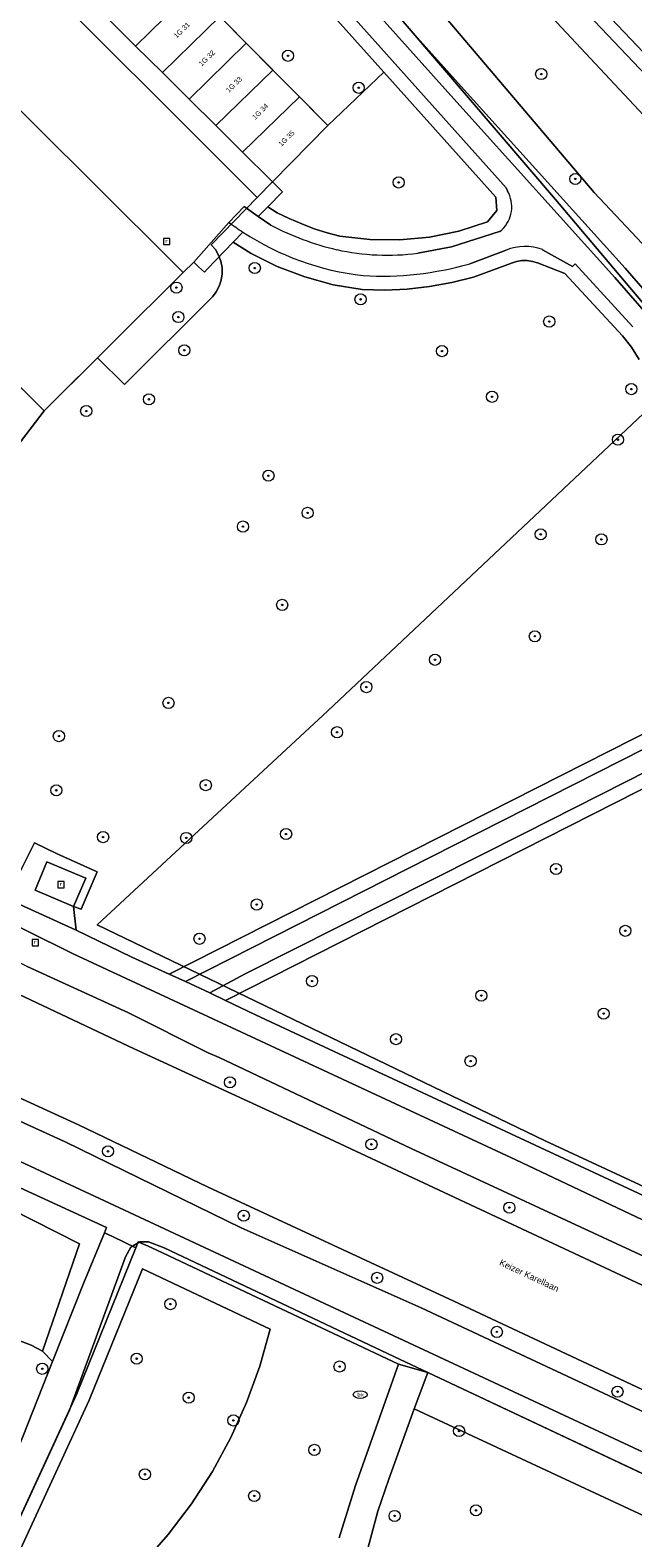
# Model space of a CAD drawing. Header units: metres. Extents: x 207466 to 209466, y 475780 to 477780.
# Tile 62 of 189: x 208120 to 208163, y 476391 to 476499. Entities that reach past the tile are written whole.
import ezdxf

# ---------------------------------------------------------------- set-up
doc = ezdxf.new("R2010")
doc.units = ezdxf.units.M
doc.layers.get('0').update_dxf_attribs({"color": 253, "linetype": 'CONTINUOUS'})
for name, color, linetype, lineweight, true_color in [('B-RO-GR-BEPLANTING_CULTUUR_BOSPLANTSOEN-GV', 7, 'CONTINUOUS', 0, 0x6d8a47), ('B-RO-GR-BEPLANTING_CULTUUR_HEESTERS-GV', 7, 'CONTINUOUS', 0, 0x6d8a47), ('B-RO-GR-BOOM-S', 7, 'CONTINUOUS', 0, 0x6d8a47), ('B-RO-GR-GRAS-GV', 7, 'CONTINUOUS', 0, 0x6d8a47), ('B-RO-KL-WATER_BRANDLEIDING_PUT-S', 7, 'CONTINUOUS', 0, 0x478c9a), ('B-RO-OG-BEBOUWING-GV', 7, 'CONTINUOUS', 0, 0xa50000)]:
    doc.layers.add(name, color=color, linetype=linetype, lineweight=lineweight, true_color=true_color)
for name, color, linetype, lineweight in [('B-RO-OG-BEBOUWING-T18', 7, 'CONTINUOUS', 0), ('B-RO-OG-TERREIN_CULTUURSCHEIDING-GV', 253, 'CONTINUOUS', 0), ('B-RO-OG-TERREIN_ERF-GV', 253, 'CONTINUOUS', 0), ('B-RO-OG-TOPOGRAFIE-T18', 7, 'CONTINUOUS', 0), ('B-RO-RI-GWA_RIOOLPUT-S', 253, 'CONTINUOUS', 0), ('B-RO-VH-VERHARDING_ASFALT-GV', 253, 'CONTINUOUS', 0), ('B-RO-VH-VERHARDING_BETON-GV', 253, 'CONTINUOUS', 0), ('B-RO-VH-VERHARDING_TEGEL-GV', 253, 'CONTINUOUS', 0), ('B-WE-KG-GRENS_PERCEEL-GV', 150, 'CONTINUOUS', 18)]:
    doc.layers.add(name, color=color, linetype=linetype, lineweight=lineweight)
doc.styles.add('NLCS-ISO', font='NLCS-ISO.ttf')
doc.styles.add('NLCS-ISO-M200-T18', font='NLCS-ISO.ttf', dxfattribs={"height": 1.8})

# ---------------------------------------------------------------- blocks, each defined once
blk = doc.blocks.new('SKL-WATER_BRANDKRAAN_BRANDPUT-SO1')
at = {"color": 0, "linetype": 'ByBlock', "lineweight": -2}
blk.add_ellipse((0, 0), major_axis=(2.5, 0), ratio=0.54, dxfattribs=at)
at = {"color": 0, "linetype": 'ByBlock', "lineweight": -2, "insert": (0.1554, 0), "char_height": 1.5, "attachment_point": 5, "line_spacing_factor": 0.8, "style": 'NLCS-ISO'}
blk.add_mtext('{\\C0;bk}', dxfattribs=at)
blk = doc.blocks.new('SRI-PUT_INSPECTIEPUT_RIOOLPUT-SO1')
at = {"color": 0, "linetype": 'ByBlock', "lineweight": -2, "flags": 128}
blk.add_lwpolyline([(-1.125, -1.125), (1.125, -1.125), (1.125, 1.125), (-1.125, 1.125), (-1.125, -1.125)], dxfattribs=at)
at = {"color": 0, "linetype": 'ByBlock', "lineweight": -2, "insert": (0, 0.2828), "char_height": 1.5, "attachment_point": 5, "line_spacing_factor": 0.8, "style": 'NLCS-ISO'}
blk.add_mtext('{\\C0;r}', dxfattribs=at)
blk = doc.blocks.new('SGR-BOOM_01-SO1')
at = {"linetype": 'Continuous'}
h = blk.add_hatch(color=0, dxfattribs=at)
edge = h.paths.add_edge_path()
edge.add_arc((0, 0), 0.25, 0, 360)
at = {"color": 0, "linetype": 'ByBlock', "lineweight": -2}
for radius in [2, 0.25]:
    blk.add_circle((0, 0), radius, dxfattribs=at)

msp = doc.modelspace()

# ---------------------------------------------------------------- linework, layer by layer
at = {"layer": 'B-RO-GR-BEPLANTING_CULTUUR_BOSPLANTSOEN-GV', "flags": 128}
for points in [[(208133.9, 476499.72), (208135.8, 476497.8), (208137.7, 476495.88), (208139.6, 476493.97), (208141.64, 476491.91), (208145.65, 476495.73), (208135.7, 476506.84)], [(208115.12, 476357.78), (208122.82, 476374.65), (208123.15, 476377.22), (208123.73, 476379.75), (208124.55, 476382.21), (208125.61, 476384.57), (208126.89, 476386.83), (208128.39, 476388.94), (208130.21, 476391.01), (208131.88, 476393.21), (208133.37, 476395.53), (208134.69, 476397.96), (208135.82, 476400.47), (208136.76, 476403.07), (208137.5, 476405.72), (208128.36, 476410.03), (208124.56, 476400.64), (208094.63, 476335.73)], [(208117.3, 476391.73), (208121.93, 476403.41), (208121.2, 476404.14), (208120.4, 476404.57), (208118.84, 476405.16), (208116.16, 476398.11), (208115.49, 476396.36), (208114.6, 476394.03), (208110.85, 476385.84), (208110.53, 476385.13), (208106.83, 476377.07), (208105.92, 476375.08), (208104.91, 476372.88), (208104.11, 476371.14), (208103.01, 476368.74), (208102.56, 476367.75), (208101.29, 476364.98), (208101.2, 476364.78), (208102.62, 476364.58), (208104.69, 476364.28), (208117.3, 476391.73)], [(208184.46, 476369.54), (208185.51, 476370.07), (208186.78, 476367.59), (208185.72, 476367.04), (208187.11, 476364.28), (208191.4, 476362.86), (208199.13, 476366.73), (208200.84, 476368.16), (208201.16, 476367.74), (208202.31, 476368.31), (208204.44, 476364.05), (208207.68, 476362.52), (208208.07, 476363.44), (208211.09, 476370.53), (208147.83, 476400), (208146, 476394.98), (208145.22, 476392.69), (208144.05, 476388.32), (208143.19, 476384.37)]]:
    msp.add_lwpolyline(points, dxfattribs=at)
at = {"layer": 'B-RO-GR-BEPLANTING_CULTUUR_HEESTERS-GV', "flags": 128}
for points in [[(208116.12, 476464.7), (208121.33, 476471.48), (208114.59, 476478.18), (208107.99, 476484.73), (208101.39, 476491.28), (208094.79, 476497.83), (208088.18, 476504.38), (208081.58, 476510.93), (208074.98, 476517.48), (208071.5, 476520.94), (208065.89, 476515.38), (208116.12, 476464.7)], [(208134.55, 476484.97), (208132.04, 476482.12), (208132.39, 476481.78)], [(208132.39, 476481.78), (208132.8, 476481.4), (208133, 476481.61), (208134.87, 476483.55), (208135.56, 476484.27)]]:
    msp.add_lwpolyline(points, dxfattribs=at)
at = {"layer": 'B-RO-GR-BEPLANTING_CULTUUR_HEESTERS-GV'}
msp.add_arc((208146.94, 476501.73), 20.84, 233.5229, 236.8916, dxfattribs=at)
at = {"layer": 'B-RO-GR-GRAS-GV', "flags": 128}
for points in [[(208175.88, 476453.23), (208188.28, 476464.73), (208189.49, 476465.89), (208188.11, 476467.6), (208185.41, 476471.42), (208174.66, 476485.76), (208172.07, 476488.91), (208150.43, 476511.7), (208116.64, 476547.35), (208102.66, 476562.25), (208087.51, 476578.13), (208074.08, 476592.2), (208070.97, 476595.46), (208064.88, 476601.59), (208060.55, 476605.61), (208048.71, 476615.69), (208029.55, 476631.75), (208014.52, 476644.29)], [(208015.69, 476628.33), (208022.09, 476624.42), (208028.3, 476621), (208033.01, 476618.15), (208036.62, 476615.61), (208040.12, 476612.65), (208045.82, 476607.43), (208055.5, 476598.18), (208061.57, 476592.2), (208069.34, 476584.54), (208086.97, 476566.9), (208101.22, 476552.51), (208107.7, 476545.54), (208110.28, 476542.68), (208112.51, 476539.66), (208116.31, 476533.7), (208119.58, 476528.74), (208123.32, 476524.26), (208135.73, 476510.51), (208150.65, 476493.81), (208162.18, 476481.03), (208165.26, 476477.49)], [(208154.58, 476487.06), (208154.4, 476487.44), (208136.45, 476507.51), (208125.53, 476519.57), (208120.51, 476525.24), (208118.32, 476527.89), (208114.14, 476534.49), (208111.52, 476538.51), (208108.66, 476542.3), (208098.62, 476553.07), (208077.95, 476573.93), (208064.73, 476587.12), (208059.56, 476592.2), (208056.15, 476595.54), (208055.93, 476595.31)], [(208124.09, 476524.9), (208151.39, 476494.47), (208162.92, 476481.7), (208166.08, 476478.06), (208166.91, 476476.75), (208167.61, 476475.37), (208168.17, 476473.92), (208168.58, 476472.43), (208168.85, 476470.9), (208169.69, 476462.17), (208170.11, 476460.14), (208171.68, 476455.74), (208173.07, 476454.18), (208173.44, 476453.87), (208173.88, 476453.69), (208174.36, 476453.65), (208174.83, 476453.76), (208175.24, 476454), (208188.14, 476465.97), (208187.33, 476466.98), (208184.61, 476470.83), (208173.88, 476485.14), (208171.32, 476488.24), (208149.7, 476511.01)], [(208149.7, 476511.01), (208171.32, 476488.24), (208173.88, 476485.14), (208184.61, 476470.83), (208187.33, 476466.98), (208188.14, 476465.97), (208175.24, 476454), (208174.83, 476453.76), (208174.36, 476453.65), (208173.88, 476453.69), (208173.44, 476453.87), (208173.07, 476454.18), (208171.68, 476455.74), (208170.11, 476460.14), (208169.69, 476462.17), (208168.85, 476470.9), (208168.58, 476472.43), (208168.17, 476473.92), (208167.61, 476475.37), (208166.91, 476476.75), (208166.08, 476478.06), (208162.92, 476481.7), (208151.39, 476494.47), (208124.09, 476524.9)], [(208135.7, 476506.84), (208145.65, 476495.73), (208153.66, 476486.78), (208153.74, 476485.81), (208153.07, 476485), (208151.02, 476484.35), (208148.92, 476483.91), (208146.79, 476483.71), (208144.64, 476483.74), (208142.51, 476483.99), (208141.58, 476484.23), (208140.66, 476484.52), (208139.77, 476484.86), (208138.88, 476485.24), (208138.02, 476485.66), (208137.34, 476486.09), (208136.66, 476485.4), (208137.56, 476484.77)], [(208145.65, 476495.73), (208141.64, 476491.91), (208137.68, 476487.87), (208138.4, 476487.16), (208137.34, 476486.09), (208138.02, 476485.66), (208138.88, 476485.24), (208139.77, 476484.86), (208140.66, 476484.52), (208141.58, 476484.23), (208142.51, 476483.99), (208144.64, 476483.74), (208146.79, 476483.71), (208148.92, 476483.91), (208151.02, 476484.35), (208153.07, 476485), (208153.74, 476485.81), (208153.66, 476486.78), (208145.65, 476495.73)], [(208135.56, 476484.27), (208134.87, 476483.55), (208136.14, 476482.75), (208138.02, 476481.81), (208139.99, 476481.06), (208142.02, 476480.51), (208144.1, 476480.16), (208145.71, 476480.12), (208147.32, 476480.19), (208148.93, 476480.37), (208150.51, 476480.66), (208152.08, 476481.05), (208154.79, 476482.05), (208155.15, 476482.17), (208155.53, 476482.23), (208155.91, 476482.24), (208156.29, 476482.18), (208156.66, 476482.08), (208158.61, 476481.32), (208162.73, 476476.84), (208163.38, 476476.03), (208163.94, 476475.15)], [(208148.09, 476482.76), (208150.5, 476483.22), (208153.94, 476484.32)], [(208154.41, 476482.98), (208151.8, 476482.01)], [(208163.48, 476477.5), (208159.35, 476482), (208159.15, 476481.82), (208157.02, 476483.01)], [(208168.81, 476450.67), (208130.29, 476431.14)], [(208130.29, 476431.14), (208131.45, 476430.6), (208147.4, 476438.71), (208169.38, 476449.85)], [(208169.99, 476448.47), (208155.78, 476441.26), (208135.72, 476431.17), (208133.2, 476429.79), (208134.31, 476429.26), (208170.41, 476447.56), (208170.83, 476447.71), (208171.27, 476447.79), (208171.71, 476447.79), (208172.15, 476447.72), (208173.86, 476447.01), (208175.24, 476446.16), (208178.37, 476444.14), (208181.64, 476442.35), (208203.82, 476432.56), (208206.43, 476431.07), (208208.14, 476429.76), (208209.69, 476428.27), (208223.35, 476410.13), (208224.47, 476408.64), (208225.74, 476407.29), (208227.16, 476406.09), (208228.7, 476405.06), (208282.63, 476379.14)]]:
    msp.add_lwpolyline(points, dxfattribs=at)
at = {"layer": 'B-RO-GR-GRAS-GV'}
for centre, radius, start, end in [((208152.56, 476486.08), 2.25, 308.0829, 25.6715), ((208146.5, 476501.06), 20.04, 236.9164, 263.2929), ((208146.89, 476502.64), 20.16, 242.4176, 256.7686), ((208145.9, 476499.25), 16.63, 257.4071, 277.5462), ((208155.75, 476479.69), 3.56, 69.2213, 112.1868), ((208145.5, 476503.79), 22.67, 266.6066, 286.1314)]:
    msp.add_arc(centre, radius, start, end, dxfattribs=at)
at = {"layer": 'B-RO-OG-BEBOUWING-GV', "flags": 128}
for points in [[(208068.02, 476524.39), (208071.5, 476520.94), (208074.98, 476517.48), (208081.58, 476510.93), (208088.18, 476504.38), (208094.79, 476497.83), (208101.39, 476491.28), (208107.99, 476484.73), (208114.59, 476478.18), (208121.33, 476471.48), (208131.29, 476481.38), (208124.55, 476488.08), (208117.95, 476494.63), (208111.35, 476501.19), (208104.76, 476507.74), (208098.16, 476514.3), (208091.56, 476520.85), (208084.96, 476527.41), (208084.79, 476527.58), (208090.55, 476533.53), (208086.35, 476537.76), (208080.49, 476531.91), (208077.99, 476534.45), (208068.02, 476524.39)], [(208131.99, 476501.64), (208130.09, 476503.55), (208125.95, 476499.51), (208127.87, 476497.6), (208131.99, 476501.64)], [(208133.9, 476499.72), (208133.3, 476500.32), (208131.99, 476501.64), (208127.87, 476497.6), (208129.79, 476495.7), (208133.9, 476499.72)], [(208135.8, 476497.8), (208133.9, 476499.72), (208129.79, 476495.7), (208131.7, 476493.8), (208135.8, 476497.8)], [(208137.7, 476495.88), (208135.8, 476497.8), (208131.7, 476493.8), (208133.62, 476491.9), (208137.7, 476495.88)], [(208139.6, 476493.97), (208137.7, 476495.88), (208133.62, 476491.9), (208135.54, 476490), (208139.6, 476493.97)], [(208141.64, 476491.91), (208139.6, 476493.97), (208135.54, 476490), (208137.52, 476488.03), (208137.68, 476487.87), (208141.64, 476491.91)]]:
    msp.add_lwpolyline(points, dxfattribs=at)
at = {"layer": 'B-RO-OG-TERREIN_CULTUURSCHEIDING-GV', "flags": 128}
for points in [[(208163.94, 476475.15), (208163.38, 476476.03), (208162.73, 476476.84), (208158.61, 476481.32), (208156.66, 476482.08), (208156.29, 476482.18), (208155.91, 476482.24), (208155.53, 476482.23), (208155.15, 476482.17), (208154.79, 476482.05), (208152.08, 476481.05), (208150.51, 476480.66), (208148.93, 476480.37), (208147.32, 476480.19), (208145.71, 476480.12), (208144.1, 476480.16), (208142.02, 476480.51), (208139.99, 476481.06), (208138.02, 476481.81), (208136.14, 476482.75), (208134.87, 476483.55), (208133, 476481.61), (208132.8, 476481.4), (208132.39, 476481.78), (208132.04, 476482.12), (208131.29, 476481.38), (208121.33, 476471.48), (208116.12, 476464.7)], [(208118.97, 476437.21), (208120.64, 476440.55), (208122.25, 476439.75), (208125.12, 476438.46), (208123.97, 476435.78), (208123.44, 476435.98), (208123.62, 476434.29), (208127.61, 476432.36), (208130.29, 476431.14), (208168.81, 476450.67)], [(208134.31, 476429.26), (208136.46, 476428.22), (208168.77, 476413.17), (208177.38, 476409.17), (208177.72, 476409.78), (208178.2, 476409.67), (208182.28, 476411.11), (208184.86, 476412.03), (208176.1, 476416.11), (208173.56, 476417.3), (208171.48, 476418.27), (208206.35, 476430.94), (208206.43, 476431.07), (208203.82, 476432.56), (208181.64, 476442.35), (208178.37, 476444.14), (208175.24, 476446.16), (208173.86, 476447.01), (208172.15, 476447.72), (208171.71, 476447.79), (208171.27, 476447.79), (208170.83, 476447.71), (208170.41, 476447.56), (208134.31, 476429.26)], [(208133.08, 476425.51), (208127.33, 476428.39), (208120.1, 476431.68), (208112.4, 476435.61), (208109.23, 476437.47), (208104.32, 476440.73), (208100.81, 476443.31), (208097.28, 476446.37), (208097.17, 476446.47), (208096.89, 476446.13), (208094.76, 476443.01), (208095.5, 476442.46), (208101.63, 476438.88), (208109.55, 476434.57), (208118.16, 476430.33), (208127.78, 476425.79), (208141.4, 476419.52), (208174.92, 476403.84), (208175.78, 476405.7), (208164.29, 476410.91), (208147.61, 476418.66), (208133.85, 476425.16), (208133.08, 476425.51)], [(208090.93, 476437.16), (208090.14, 476435.99), (208094.79, 476433.17), (208110.04, 476424.95), (208122.83, 476419.12), (208135.43, 476412.96), (208148.31, 476407.25), (208171.83, 476396.24), (208184.41, 476389.97), (208211.56, 476377.75), (208276.42, 476346.9), (208278.17, 476346.09)], [(208285.73, 476344.46), (208283.39, 476345.54), (208255.96, 476358.36), (208206.34, 476381.7), (208189.45, 476389.54), (208150.67, 476407.72), (208133.07, 476415.88), (208123.79, 476420.34), (208116.31, 476423.77), (208107.18, 476428.16), (208097.6, 476433.23), (208090.93, 476437.16)], [(208087.56, 476430.22), (208123.86, 476411.83), (208121.2, 476404.14), (208121.93, 476403.41), (208124.15, 476408.98), (208125.64, 476412.62), (208125.78, 476412.99), (208116.94, 476417.05)], [(208118.84, 476405.16), (208120.4, 476404.57), (208121.2, 476404.14), (208123.86, 476411.83), (208087.56, 476430.22)], [(208142.46, 476390.76), (208143.61, 476394.53), (208146.69, 476403.21), (208137.85, 476407.38), (208128.98, 476411.56), (208128.07, 476411.98), (208127.89, 476411.54), (208123.64, 476401.04), (208093.73, 476336.15), (208092.76, 476334.13), (208091.4, 476331.27), (208090.97, 476329.65), (208091.1, 476329.24), (208091.31, 476328.91)], [(208094.63, 476335.73), (208124.56, 476400.64), (208128.36, 476410.03), (208137.5, 476405.72), (208136.76, 476403.07), (208135.82, 476400.47), (208134.69, 476397.96), (208133.37, 476395.53), (208131.88, 476393.21), (208130.21, 476391.01), (208128.39, 476388.94), (208126.89, 476386.83), (208125.61, 476384.57), (208124.55, 476382.21), (208123.73, 476379.75), (208123.15, 476377.22), (208122.82, 476374.65), (208115.12, 476357.78)], [(208147.83, 476400), (208211.09, 476370.53), (208212.07, 476372.82), (208148.79, 476402.62), (208147.83, 476400)]]:
    msp.add_lwpolyline(points, dxfattribs=at)
at = {"layer": 'B-RO-OG-TERREIN_ERF-GV', "flags": 128}
msp.add_lwpolyline([(208111.35, 476501.19), (208117.95, 476494.63), (208124.55, 476488.08), (208131.29, 476481.38), (208132.04, 476482.12), (208134.55, 476484.97), (208135.66, 476486.1), (208136.66, 476485.4), (208137.34, 476486.09), (208138.4, 476487.16), (208137.68, 476487.87), (208137.52, 476488.03), (208135.54, 476490), (208133.62, 476491.9), (208131.7, 476493.8), (208129.79, 476495.7), (208127.87, 476497.6), (208125.95, 476499.51)], dxfattribs=at)
at = {"layer": 'B-RO-VH-VERHARDING_ASFALT-GV', "flags": 128}
for points in [[(208180.38, 476401.28), (208174.92, 476403.84), (208141.4, 476419.52), (208127.78, 476425.79), (208118.16, 476430.33)], [(208116.31, 476423.77), (208123.79, 476420.34), (208133.07, 476415.88), (208150.67, 476407.72), (208189.45, 476389.54), (208206.34, 476381.7), (208255.96, 476358.36), (208283.39, 476345.54), (208285.73, 476344.46)], [(208092.76, 476334.13), (208093.73, 476336.15), (208123.64, 476401.04), (208127.89, 476411.54), (208126.21, 476412.34), (208125.64, 476412.62), (208124.15, 476408.98), (208121.93, 476403.41), (208117.3, 476391.73), (208104.69, 476364.28), (208091.82, 476336.29), (208090.73, 476334.31), (208089.94, 476332.16), (208089.46, 476331.23), (208089.15, 476330.88), (208088.73, 476330.61), (208087.95, 476330.58), (208091.31, 476328.91), (208091.1, 476329.24), (208090.97, 476329.65), (208091.4, 476331.27), (208092.76, 476334.13)]]:
    msp.add_lwpolyline(points, dxfattribs=at)
at = {"layer": 'B-RO-VH-VERHARDING_BETON-GV', "flags": 128}
for points in [[(208014.52, 476644.29), (208029.55, 476631.75), (208048.71, 476615.69), (208060.55, 476605.61), (208064.88, 476601.59), (208070.97, 476595.46), (208074.08, 476592.2), (208087.51, 476578.13), (208102.66, 476562.25), (208116.64, 476547.35), (208150.43, 476511.7), (208172.07, 476488.91), (208174.66, 476485.76), (208185.41, 476471.42), (208188.11, 476467.6)], [(208165.26, 476477.49), (208162.18, 476481.03), (208150.65, 476493.81), (208135.73, 476510.51), (208123.32, 476524.26), (208119.58, 476528.74), (208116.31, 476533.7), (208112.51, 476539.66), (208110.28, 476542.68), (208107.7, 476545.54), (208101.22, 476552.51), (208086.97, 476566.9), (208069.34, 476584.54), (208061.57, 476592.2), (208055.5, 476598.18), (208045.82, 476607.43), (208040.12, 476612.65), (208036.62, 476615.61), (208033.01, 476618.15), (208028.3, 476621), (208022.09, 476624.42), (208015.69, 476628.33)], [(208055.93, 476595.31), (208056.15, 476595.54), (208059.56, 476592.2), (208064.73, 476587.12), (208077.95, 476573.93), (208098.62, 476553.07), (208108.66, 476542.3), (208111.52, 476538.51), (208114.14, 476534.49), (208118.32, 476527.89), (208120.51, 476525.24), (208125.53, 476519.57), (208136.45, 476507.51), (208154.4, 476487.44), (208154.58, 476487.06)], [(208137.56, 476484.77), (208136.66, 476485.4), (208135.66, 476486.1), (208134.55, 476484.97)], [(208153.94, 476484.32), (208150.5, 476483.22), (208148.09, 476482.76)], [(208151.8, 476482.01), (208154.41, 476482.98)], [(208157.02, 476483.01), (208159.15, 476481.82), (208159.35, 476482), (208163.48, 476477.5)], [(208169.38, 476449.85), (208147.4, 476438.71), (208131.45, 476430.6), (208133.2, 476429.79), (208135.72, 476431.17), (208155.78, 476441.26), (208169.99, 476448.47)]]:
    msp.add_lwpolyline(points, dxfattribs=at)
at = {"layer": 'B-RO-VH-VERHARDING_BETON-GV'}
for centre, radius, start, end in [((208152.56, 476486.08), 2.25, 308.0829, 25.6715), ((208146.94, 476501.73), 20.84, 233.5229, 236.8916), ((208146.5, 476501.06), 20.04, 236.9164, 263.2929), ((208146.89, 476502.64), 20.16, 242.4176, 256.7686), ((208145.9, 476499.25), 16.63, 257.4071, 277.5462), ((208155.75, 476479.69), 3.56, 69.2213, 112.1868), ((208145.5, 476503.79), 22.67, 266.6066, 286.1314)]:
    msp.add_arc(centre, radius, start, end, dxfattribs=at)
at = {"layer": 'B-RO-VH-VERHARDING_TEGEL-GV', "flags": 128}
for points in [[(208090.97, 476457.66), (208089.9, 476456.56), (208094.36, 476452.06), (208098.25, 476448.45), (208101.6, 476445.7), (208104.93, 476443.14), (208107.97, 476440.99), (208110.89, 476439.07), (208113.2, 476437.66), (208123.4, 476432.6), (208155.1, 476417.84), (208167.79, 476411.83), (208211.81, 476391.23), (208235.58, 476380.2), (208248.32, 476374.11), (208284.23, 476357.24)], [(208284.23, 476357.24), (208248.32, 476374.11), (208235.58, 476380.2), (208211.81, 476391.23), (208167.79, 476411.83), (208155.1, 476417.84), (208123.4, 476432.6), (208113.2, 476437.66), (208110.89, 476439.07), (208107.97, 476440.99), (208104.93, 476443.14), (208101.6, 476445.7), (208098.25, 476448.45), (208094.36, 476452.06), (208089.9, 476456.56)], [(208072.3, 476445.38), (208074.37, 476443.98), (208077.79, 476441.24), (208080.99, 476438.51), (208087.88, 476434.24), (208096.1, 476429.4), (208114.57, 476420.05), (208274.6, 476345.4), (208277.04, 476344)], [(208125.12, 476438.46), (208122.25, 476439.75), (208120.64, 476440.55), (208118.97, 476437.21), (208118.54, 476436.61), (208123.62, 476434.29), (208123.44, 476435.98), (208123.97, 476435.78), (208125.12, 476438.46)], [(208123.44, 476435.98), (208124.3, 476438.01), (208121.53, 476439.17), (208120.68, 476437.14), (208123.44, 476435.98)], [(208123.44, 476435.98), (208120.68, 476437.14), (208121.53, 476439.17), (208124.3, 476438.01), (208123.44, 476435.98)], [(208287.71, 476358.78), (208285.26, 476358.63), (208284.92, 476358.79), (208283.46, 476359.48), (208282.44, 476359.96), (208280.02, 476361.09), (208279.2, 476361.48), (208271.46, 476365.11), (208269.51, 476366.02), (208249, 476375.56), (208236.26, 476381.65), (208208.04, 476394.77), (208177.38, 476409.17), (208168.77, 476413.17), (208136.46, 476428.22), (208134.31, 476429.26), (208133.2, 476429.79), (208131.45, 476430.6), (208130.29, 476431.14), (208127.61, 476432.36), (208123.62, 476434.29), (208118.54, 476436.61)], [(208278.17, 476346.09), (208276.42, 476346.9), (208211.56, 476377.75), (208184.41, 476389.97), (208171.83, 476396.24), (208148.31, 476407.25), (208135.43, 476412.96), (208122.83, 476419.12), (208110.04, 476424.95), (208094.79, 476433.17), (208090.14, 476435.99)], [(208277.04, 476344), (208274.6, 476345.4), (208114.57, 476420.05), (208096.1, 476429.4), (208087.88, 476434.24)], [(208120.1, 476431.68), (208127.33, 476428.39), (208133.08, 476425.51), (208133.85, 476425.16), (208147.61, 476418.66), (208164.29, 476410.91), (208175.78, 476405.7), (208174.92, 476403.84), (208180.38, 476401.28), (208181.29, 476403.12), (208199.44, 476394.57), (208198.6, 476392.67), (208204.14, 476390.14), (208204.99, 476391.98), (208246.98, 476372.32), (208273.46, 476359.89), (208283.58, 476355.19)], [(208116.94, 476417.05), (208125.78, 476412.99), (208125.64, 476412.62), (208126.21, 476412.34), (208127.89, 476411.54), (208128.07, 476411.98), (208128.98, 476411.56), (208137.85, 476407.38), (208146.69, 476403.21), (208148.79, 476402.62), (208212.07, 476372.82), (208214.29, 476371.77), (208274.08, 476343.61), (208275.32, 476342.99)], [(208144.05, 476388.32), (208145.22, 476392.69), (208146, 476394.98), (208147.83, 476400), (208148.79, 476402.62), (208146.69, 476403.21), (208143.61, 476394.53), (208142.46, 476390.76)]]:
    msp.add_lwpolyline(points, dxfattribs=at)
at = {"layer": 'B-WE-KG-GRENS_PERCEEL-GV'}
for points in [[(208032.23, 476634.2), (208081.16, 476581.83), (208114.43, 476545.9), (208188.79, 476466.38), (208194.95, 476460.05), (208200.14, 476454.41), (208204.95, 476450.74), (208177.83, 476487.01), (208177.82, 476487.02), (208177.15, 476487.89), (208169.48, 476495.87), (208093.86, 476573.06), (208087.8, 476579.24), (208071.04, 476596.56), (208064.01, 476603.56), (208044.46, 476623.45), (208042.12, 476625.84), (208030.36, 476638.01), (208019.32, 476649.16), (208000, 476669.47), (208005.32, 476663.72)], [(208205.48, 476450.03), (208207.92, 476448.2), (208212.49, 476444.98), (208204.95, 476450.74), (208200.14, 476454.41), (208194.95, 476460.05), (208188.79, 476466.38), (208114.43, 476545.9), (208081.16, 476581.83), (208032.23, 476634.2), (208033.24, 476633.1), (208033.91, 476632.33), (208045.04, 476619.47), (208052.28, 476610.42), (208069.27, 476592.49), (208091.89, 476566.78), (208110.2, 476546.13), (208125.7, 476528.14), (208148.63, 476501.37), (208160.72, 476487.12), (208170.23, 476476.98), (208170.26, 476476.95), (208189.31, 476462.16)], [(208170.26, 476476.95), (208170.23, 476476.98), (208160.72, 476487.12), (208148.63, 476501.37), (208125.7, 476528.14), (208110.2, 476546.13), (208091.89, 476566.78), (208069.27, 476592.49), (208052.28, 476610.42), (208049.69, 476608.96), (208070.96, 476586.62), (208088.26, 476566.92), (208115.91, 476535.46), (208136.98, 476511.12), (208157.93, 476486.6), (208167.93, 476474.76)], [(208104.58, 476528.07), (208099.89, 476523.48), (208118.79, 476504.54), (208136.57, 476486.75), (208137.68, 476487.87), (208141.64, 476491.91), (208107.57, 476526.27), (208105.25, 476528.7)]]:
    msp.add_lwpolyline(points, close=True, dxfattribs=at)
for points in [[(208107.57, 476526.27), (208141.64, 476491.91), (208137.68, 476487.87), (208136.57, 476486.75), (208133.29, 476483.36), (208133.59, 476483.02), (208133.82, 476482.62), (208133.98, 476482.19), (208134.07, 476481.74), (208134.08, 476481.29), (208134.01, 476480.84), (208133.86, 476480.4), (208133.65, 476480), (208133.37, 476479.64), (208127.09, 476473.37), (208125.14, 476475.27), (208121.33, 476471.48), (208068.02, 476524.39)], [(208068.02, 476524.39), (208121.33, 476471.48), (208125.14, 476475.27), (208127.09, 476473.37), (208133.37, 476479.64), (208133.65, 476480), (208133.86, 476480.4), (208134.01, 476480.84), (208134.08, 476481.29), (208134.07, 476481.74), (208133.98, 476482.19), (208133.82, 476482.62), (208133.59, 476483.02), (208133.29, 476483.36), (208136.57, 476486.75), (208118.79, 476504.54)], [(208483.19, 476274.4), (208324.85, 476337.85), (208326.58, 476342.17), (208309.35, 476349.1), (208305.37, 476350.63), (208293.97, 476355.4), (208263.82, 476369.48), (208228.33, 476386.11), (208215.15, 476392.28), (208157.19, 476419.2), (208125.12, 476434.67), (208141.65, 476449.99), (208167.93, 476474.76), (208157.93, 476486.6), (208136.98, 476511.12)], [(208167.93, 476474.76), (208141.65, 476449.99), (208125.12, 476434.67), (208157.19, 476419.2), (208215.15, 476392.28)], [(208107.59, 476366.22), (208123.15, 476399.92), (208127.14, 476410.89), (208127.54, 476411.59), (208128.17, 476411.96), (208128.79, 476411.96), (208129.91, 476411.53), (208146.81, 476403.55), (208148.79, 476402.62), (208172.46, 476391.47), (208196.64, 476380.08)], [(208196.64, 476380.08), (208172.46, 476391.47), (208148.79, 476402.62), (208146.81, 476403.55), (208129.91, 476411.53), (208128.79, 476411.96), (208128.17, 476411.96), (208127.54, 476411.59), (208127.14, 476410.89), (208123.15, 476399.92), (208107.59, 476366.22)]]:
    msp.add_lwpolyline(points, dxfattribs=at)

# ---------------------------------------------------------------- block references
at = {"layer": 'B-RO-GR-BOOM-S', "xscale": 0.2, "yscale": 0.2, "zscale": 0.2}
for p in [(208138.79, 476496.9), (208156.92, 476495.59), (208143.85, 476494.61), (208159.36, 476488.08), (208146.71, 476487.83), (208136.41, 476481.7), (208130.8, 476480.3), (208143.98, 476479.46), (208130.94, 476478.19), (208157.49, 476477.87), (208131.36, 476475.81), (208149.81, 476475.75), (208163.37, 476473.03), (208128.83, 476472.3), (208153.4, 476472.48), (208124.34, 476471.46), (208162.41, 476469.41), (208137.39, 476466.83), (208135.56, 476463.19), (208140.19, 476464.17), (208156.88, 476462.63), (208161.23, 476462.27), (208138.37, 476457.58), (208156.46, 476455.33), (208149.31, 476453.65), (208144.4, 476451.69), (208130.23, 476450.56), (208122.38, 476448.18), (208142.3, 476448.46), (208122.2, 476444.3), (208132.9, 476444.67), (208125.55, 476440.95), (208131.5, 476440.89), (208138.65, 476441.17), (208157.98, 476438.67), (208136.55, 476436.12), (208162.94, 476434.24), (208132.45, 476433.67), (208140.51, 476430.64), (208152.63, 476429.6), (208161.39, 476428.31), (208146.52, 476426.48), (208151.86, 476424.91), (208134.63, 476423.39), (208144.76, 476418.95), (208125.9, 476418.45), (208135.62, 476413.84), (208154.64, 476414.42), (208145.17, 476409.39), (208130.37, 476407.51), (208153.74, 476405.52), (208121.19, 476402.88), (208127.95, 476403.6), (208142.48, 476403.04), (208131.68, 476400.81), (208162.38, 476401.24), (208134.88, 476399.18), (208151.04, 476398.42), (208140.68, 476397.07), (208128.54, 476395.32), (208136.37, 476393.77), (208146.42, 476392.34), (208152.25, 476392.74)]:
    msp.add_blockref('SGR-BOOM_01-SO1', p, dxfattribs=at)
at = {"layer": 'B-RO-KL-WATER_BRANDLEIDING_PUT-S', "xscale": 0.2, "yscale": 0.2, "zscale": 0.2}
msp.add_blockref('SKL-WATER_BRANDKRAAN_BRANDPUT-SO1', (208143.96, 476401.03), dxfattribs=at)
at = {"layer": 'B-RO-RI-GWA_RIOOLPUT-S', "xscale": 0.2, "yscale": 0.2, "zscale": 0.2}
for p in [(208130.1, 476483.6), (208122.54, 476437.55), (208120.7, 476433.4)]:
    msp.add_blockref('SRI-PUT_INSPECTIEPUT_RIOOLPUT-SO1', p, dxfattribs=at)

# ---------------------------------------------------------------- texts
at = {"layer": 'B-RO-OG-BEBOUWING-T18', "char_height": 0.36, "attachment_point": 5, "rotation": 44.3, "line_spacing_factor": 0.8, "style": 'NLCS-ISO-M200-T18'}
for s, insert in [('{\\fArial|b0|i0|c0|p34;\\C256;1G 31}', (208131.18, 476498.74)), ('{\\fArial|b0|i0|c0|p34;\\C256;1G 32}', (208132.98, 476496.73)), ('{\\fArial|b0|i0|c0|p34;\\C256;1G 33}', (208134.92, 476494.84)), ('{\\fArial|b0|i0|c0|p34;\\C256;1G 34}', (208136.8, 476492.91)), ('{\\fArial|b0|i0|c0|p34;\\C256;1G 35}', (208138.68, 476490.98))]:
    msp.add_mtext(s, dxfattribs=dict(at, insert=insert))
at = {"layer": 'B-RO-OG-TOPOGRAFIE-T18', "insert": (208156.06, 476409.55), "char_height": 0.45, "attachment_point": 5, "rotation": 334.8, "line_spacing_factor": 0.8, "style": 'NLCS-ISO-M200-T18'}
msp.add_mtext('{\\fArial|b0|i0|c0|p34;\\C256;Keizer Karellaan}', dxfattribs=at)

doc.saveas('drawing.dxf')
